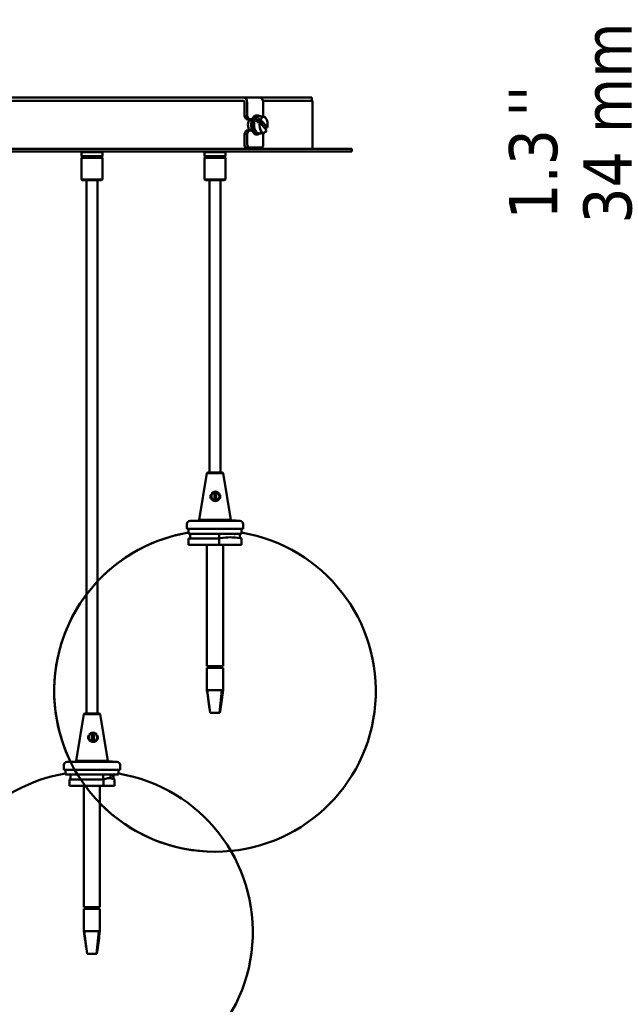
# Model space of a CAD drawing. Header units: millimetres. Extents: x 118 to 2000, y 588 to 2805.
# Tile 4 of 8: x 556 to 929, y 2061 to 2674. Entities that reach past the tile are written whole.
import ezdxf

# ---------------------------------------------------------------- set-up
doc = ezdxf.new("R2010")
doc.units = ezdxf.units.MM
doc.header["$LTSCALE"] = 10
for name, color, linetype, lineweight in [('Symbol (ISO)', 7, 'Continuous', 25), ('Widoczne (ISO)', 7, 'Continuous', 50), ('Wymiar (ISO)', 7, 'Continuous', 25)]:
    doc.layers.add(name, color=color, linetype=linetype, lineweight=lineweight)
doc.styles.add('Tekst notatki (ISO)', font='tahoma.ttf')

msp = doc.modelspace()

# ---------------------------------------------------------------- linework, layer by layer
at = {"layer": 'Widoczne (ISO)', "linetype": 'Continuous', "lineweight": 50}
for p, q in [((458.78, 2625.14), (693.3, 2625.14)), ((694.65, 2625.14), (693.3, 2625.14)), ((694.65, 2625.14), (695.06, 2625.14)), ((695.06, 2625.14), (705.06, 2625.14)), ((705.06, 2625.14), (737.82, 2625.14)), ((737.82, 2623.14), (737.82, 2625.14)), ((457.93, 2623.14), (694.19, 2623.14)), ((694.19, 2623.14), (694.65, 2623.14)), ((695.06, 2623.14), (694.65, 2623.14)), ((695.93, 2622.14), (695.93, 2613.64)), ((697.66, 2613.64), (697.66, 2622.14)), ((707.51, 2623.14), (738.32, 2623.14)), ((707.66, 2622.14), (707.66, 2613.3)), ((738.32, 2623.14), (738.32, 2593.14)), ((695.93, 2613.64), (696.93, 2611.64)), ((697.66, 2613.64), (695.93, 2613.64)), ((696.93, 2611.64), (698.66, 2611.64)), ((698.66, 2611.64), (697.66, 2613.64)), ((698.66, 2611.64), (700.63, 2611.64)), ((703.01, 2614.04), (704.39, 2614.04)), ((704.08, 2611.65), (708.66, 2606.36)), ((705.98, 2611.46), (710.23, 2606.56)), ((698.76, 2611.14), (700.47, 2611.14)), ((709.73, 2604.82), (705.48, 2609.72)), ((696.93, 2604.64), (695.93, 2602.64)), ((695.93, 2602.64), (697.66, 2602.64)), ((695.93, 2602.64), (695.93, 2596.14)), ((698.66, 2604.64), (696.93, 2604.64)), ((697.66, 2602.64), (698.66, 2604.64)), ((697.66, 2596.14), (697.66, 2602.64)), ((700.63, 2604.64), (698.66, 2604.64)), ((698.76, 2605.14), (700.47, 2605.14)), ((703.01, 2602.24), (704.39, 2602.24)), ((707.66, 2602.98), (707.66, 2596.14)), ((762.82, 2593.14), (132.82, 2593.14)), ((696.93, 2594.14), (698.66, 2594.14)), ((706.66, 2594.14), (698.66, 2594.14)), ((762.82, 2591.64), (762.82, 2593.14)), ((132.82, 2591.64), (762.82, 2591.64)), ((595.01, 2591.64), (594.51, 2591.14)), ((607.51, 2591.14), (594.51, 2591.14)), ((594.51, 2588.64), (594.51, 2591.14)), ((594.51, 2588.64), (607.51, 2588.64)), ((595.01, 2588.14), (594.51, 2588.64)), ((595.01, 2588.14), (594.51, 2587.64)), ((607.51, 2587.64), (594.51, 2587.64)), ((594.51, 2587.64), (594.51, 2574.14)), ((607.01, 2588.14), (595.01, 2588.14)), ((595.01, 2588.14), (607.01, 2588.14)), ((607.01, 2591.64), (607.51, 2591.14)), ((607.01, 2588.14), (607.51, 2588.64)), ((607.01, 2588.14), (607.51, 2587.64)), ((607.51, 2588.64), (607.51, 2591.14)), ((607.51, 2587.64), (607.51, 2574.14)), ((671.6, 2591.64), (671.1, 2591.14)), ((684.1, 2591.14), (671.1, 2591.14)), ((671.1, 2588.64), (671.1, 2591.14)), ((671.1, 2588.64), (684.1, 2588.64)), ((671.6, 2588.14), (671.1, 2588.64)), ((671.6, 2588.14), (671.1, 2587.64)), ((684.1, 2587.64), (671.1, 2587.64)), ((671.1, 2587.64), (671.1, 2574.14)), ((683.6, 2588.14), (671.6, 2588.14)), ((671.6, 2588.14), (683.6, 2588.14)), ((683.6, 2591.64), (684.1, 2591.14)), ((683.6, 2588.14), (684.1, 2588.64)), ((683.6, 2588.14), (684.1, 2587.64)), ((684.1, 2588.64), (684.1, 2591.14)), ((684.1, 2587.64), (684.1, 2574.14)), ((594.51, 2574.14), (607.51, 2574.14)), ((595.01, 2573.64), (594.51, 2574.14)), ((607.01, 2573.64), (595.01, 2573.64)), ((597.51, 2573.64), (597.51, 2241.64)), ((604.51, 2573.64), (604.51, 2241.64)), ((607.01, 2573.64), (607.51, 2574.14)), ((671.1, 2574.14), (684.1, 2574.14)), ((671.6, 2573.64), (671.1, 2574.14)), ((683.6, 2573.64), (671.6, 2573.64)), ((674.1, 2573.64), (674.1, 2391.64)), ((681.1, 2573.64), (681.1, 2391.64)), ((683.6, 2573.64), (684.1, 2574.14)), ((672.55, 2391.34), (667.7, 2362.24)), ((672.9, 2391.64), (672.55, 2391.34)), ((682.65, 2391.34), (672.55, 2391.34)), ((672.9, 2391.64), (682.3, 2391.64)), ((682.3, 2391.64), (682.65, 2391.34)), ((682.65, 2391.34), (687.5, 2362.24)), ((677.34, 2374.48), (677.34, 2379.31)), ((678.3, 2379.02), (678.29, 2374.42)), ((678.34, 2379.31), (678.34, 2374.47)), ((674.88, 2377.38), (674.88, 2377.36)), ((680.77, 2376.24), (680.77, 2376.23)), ((693.1, 2361.64), (662.1, 2361.64)), ((667.7, 2362.24), (687.5, 2362.24)), ((667.7, 2361.74), (667.7, 2362.24)), ((667.7, 2361.74), (669.49, 2361.74)), ((667.8, 2361.64), (667.7, 2361.74)), ((669.49, 2361.84), (674.94, 2361.84)), ((669.49, 2361.84), (669.49, 2361.64)), ((674.94, 2361.74), (687.13, 2361.74)), ((687.13, 2361.84), (690.85, 2361.84)), ((687.5, 2361.84), (687.5, 2362.24)), ((690.85, 2361.84), (690.85, 2361.64)), ((660.1, 2356.64), (660.1, 2359.64)), ((695.1, 2356.64), (660.1, 2356.64)), ((661.1, 2353.64), (661.1, 2356.64)), ((694.1, 2353.64), (694.1, 2356.64)), ((695.1, 2356.64), (695.1, 2359.64)), ((694.1, 2353.64), (661.1, 2353.64)), ((661.19, 2350.64), (661.19, 2346.64)), ((680.1, 2350.64), (661.19, 2350.64)), ((662.07, 2353.64), (680.13, 2353.64)), ((662.07, 2350.78), (662.07, 2353.64)), ((680.1, 2346.64), (680.1, 2350.64)), ((680.13, 2350.78), (680.13, 2353.64)), ((690.21, 2353.64), (690.21, 2353.03)), ((693.13, 2350.82), (693.13, 2353.64)), ((694.01, 2350.64), (694.01, 2346.64)), ((680.1, 2346.64), (661.19, 2346.64)), ((672.6, 2346.64), (672.6, 2271.14)), ((694.01, 2346.64), (680.1, 2346.64)), ((682.6, 2346.64), (682.6, 2271.14)), ((672.6, 2271.14), (682.6, 2271.14)), ((682.6, 2270.14), (672.6, 2270.14)), ((672.6, 2270.14), (672.6, 2256.14)), ((673.43, 2270.14), (673.43, 2271.14)), ((675.6, 2271.14), (675.6, 2270.14)), ((678.44, 2270.14), (678.44, 2271.14)), ((681.35, 2271.14), (681.35, 2270.14)), ((681.77, 2270.14), (681.77, 2271.14)), ((682.6, 2270.14), (682.6, 2256.14)), ((672.6, 2256.14), (672.78, 2256.14)), ((674.53, 2242.14), (672.78, 2256.14)), ((672.78, 2256.14), (681.85, 2256.14)), ((680.47, 2242.14), (681.85, 2256.14)), ((681.85, 2256.14), (682.6, 2256.14)), ((674.52, 2242.14), (674.12, 2245.35)), ((680.68, 2242.14), (680.99, 2244.61)), ((680.68, 2242.14), (680.96, 2244.42)), ((595.96, 2241.34), (591.11, 2212.24)), ((596.31, 2241.64), (595.96, 2241.34)), ((606.06, 2241.34), (595.96, 2241.34)), ((596.31, 2241.64), (605.71, 2241.64)), ((605.71, 2241.64), (606.06, 2241.34)), ((606.06, 2241.34), (610.91, 2212.24)), ((674.53, 2242.14), (674.52, 2242.14)), ((675.61, 2242.14), (674.53, 2242.14)), ((679.38, 2242.14), (675.61, 2242.14)), ((680.47, 2242.14), (679.38, 2242.14)), ((680.68, 2242.14), (680.47, 2242.14)), ((680.68, 2242.14), (680.68, 2242.14)), ((601.2, 2224.49), (601.21, 2229.32)), ((602.07, 2229.01), (602.06, 2224.41)), ((602.21, 2229.3), (602.19, 2224.47)), ((583.51, 2206.64), (583.51, 2209.64)), ((616.51, 2211.64), (585.51, 2211.64)), ((591.11, 2212.24), (610.91, 2212.24)), ((591.11, 2211.74), (591.11, 2212.24)), ((591.11, 2211.74), (610.91, 2211.74)), ((591.21, 2211.64), (591.11, 2211.74)), ((610.81, 2211.64), (610.91, 2211.74)), ((610.91, 2211.74), (610.91, 2212.24)), ((610.91, 2211.84), (613.87, 2211.84)), ((613.87, 2211.84), (613.87, 2211.64)), ((618.51, 2206.64), (618.51, 2209.64)), ((618.51, 2206.64), (583.51, 2206.64)), ((584.51, 2203.64), (584.51, 2206.64)), ((617.51, 2203.64), (584.51, 2203.64)), ((586.96, 2200.64), (586.96, 2196.64)), ((608.27, 2200.64), (586.96, 2200.64)), ((587.67, 2203.64), (608.01, 2203.64)), ((587.67, 2200.78), (587.67, 2203.64)), ((608.01, 2200.78), (608.01, 2203.64)), ((608.27, 2196.64), (608.27, 2200.64)), ((612.62, 2203.64), (612.62, 2201.32)), ((613.62, 2203.64), (613.62, 2203.03)), ((614.35, 2200.92), (614.35, 2203.64)), ((615.05, 2200.64), (615.05, 2196.64)), ((617.51, 2203.64), (617.51, 2206.64)), ((608.27, 2196.64), (586.96, 2196.64)), ((596.01, 2196.64), (596.01, 2121.14)), ((606.01, 2196.64), (606.01, 2121.14)), ((615.05, 2196.64), (608.27, 2196.64)), ((677.49, 2155.65), (677.71, 2155.65)), ((677.49, 2155.65), (677.71, 2155.65)), ((677.49, 2155.65), (677.71, 2155.65)), ((677.49, 2155.65), (677.71, 2155.65)), ((596.01, 2121.14), (606.01, 2121.14)), ((596.83, 2120.14), (596.83, 2121.14)), ((598.97, 2121.14), (598.97, 2120.14)), ((601.81, 2120.14), (601.81, 2121.14)), ((604.74, 2121.14), (604.74, 2120.14)), ((605.18, 2120.14), (605.18, 2121.14)), ((606.01, 2120.14), (596.01, 2120.14)), ((596.01, 2120.14), (596.01, 2106.14)), ((606.01, 2120.14), (606.01, 2106.14)), ((596.01, 2106.14), (596.18, 2106.14)), ((597.93, 2092.14), (596.18, 2106.14)), ((596.18, 2106.14), (605.24, 2106.14)), ((603.86, 2092.14), (605.24, 2106.14)), ((605.24, 2106.14), (606.01, 2106.14)), ((599.02, 2092.14), (597.93, 2092.14)), ((602.77, 2092.14), (599.02, 2092.14)), ((603.86, 2092.14), (602.77, 2092.14)), ((604.09, 2092.14), (603.86, 2092.14)), ((604.09, 2092.14), (604.39, 2094.58))]:
    msp.add_line(p, q, dxfattribs=at)
for centre, radius, start, end in [((706.12, 2608.14), 5.39, 64.60572, 115.39428), ((706.12, 2608.14), 5.39, 244.60572, 295.39428), ((662.1, 2359.64), 2, 90, 180), ((693.1, 2359.64), 2, 0, 90), ((677.49, 2255.65), 100, 99.43291, 270), ((677.49, 2255.65), 100, 99.43291, 136.87331), ((677.71, 2255.65), 100, 270, 80.56709), ((677.71, 2255.65), 100, 270, 80.56709), ((680.67, 2251.69), 100, 84.41697, 84.75171), ((690.41, 2353.03), 0.2, 180, 262.56924), ((677.49, 2255.65), 100, 143.1152, 206.11113), ((585.51, 2209.64), 2, 90, 180), ((616.51, 2209.64), 2, 0, 90), ((600.9, 2105.65), 100, 99.43291, 136.87331), ((601.12, 2105.65), 100, 270, 80.56709), ((604.07, 2101.69), 100, 85.24429, 85.54105), ((613.82, 2203.03), 0.2, 180, 262.56924), ((677.49, 2255.65), 100, 224.36959, 270), ((677.49, 2255.65), 100, 270, 270.06345), ((677.49, 2255.65), 100, 270, 270.06345), ((677.71, 2255.65), 100, 269.93655, 270), ((677.71, 2255.65), 100, 269.93655, 270)]:
    msp.add_arc(centre, radius, start, end, dxfattribs=at)
for centre, major_axis, ratio, start_param, end_param in [((695.06, 2622.14), (0, 3), 0.866025, 4.712389, 6.283185), ((705.06, 2622.14), (0, 3), 0.866025, 4.712389, 6.283185), ((695.06, 2622.14), (0, 1), 0.866025, 4.712389, 6.283185), ((700.05, 2608.14), (0, -3.95), 0.5, 3.623579, 5.801199), ((699.87, 2608.14), (0, 3.75), 0.5, 0.367208, 0.578249), ((703.01, 2608.14), (0, -5.9), 0.5, 3.141593, 6.283185), ((699.87, 2608.14), (0, 3.75), 0.5, 5.878278, 5.915977), ((704.39, 2608.14), (0, 5.9), 0.5, 5.85274, 9.855224), ((704.39, 2608.14), (0, 5), 0.5, 0.233044, 2.908549), ((706.12, 2608.14), (0, 5.39), 0.5, 0.860418, 1.233977), ((706.37, 2609.01), (5.08, -1.47), 0.433013, 1.771202, 2.158799), ((707.86, 2608.14), (0, 5), 0.5, 4.390148, 7.129025), ((705.87, 2607.27), (-5.08, 1.47), 0.433013, 4.912795, 5.300392), ((707.86, 2608.14), (0, -5), 0.5, 4.390148, 7.129025), ((706.12, 2608.14), (0, -5.39), 0.5, 1.183558, 1.233977), ((706.37, 2609.01), (-5.08, 1.47), 0.433013, 2.158799, 2.546396), ((699.87, 2608.14), (0, -3.75), 0.5, 5.704937, 5.915977), ((699.87, 2608.14), (0, -3.75), 0.5, 0.367208, 0.404907), ((696.93, 2596.14), (0, -2), 0.5, 4.712389, 6.283185), ((698.66, 2596.14), (0, -2), 0.5, 4.712389, 6.283185), ((706.66, 2596.14), (0, -2), 0.5, 0, 1.570796), ((677.84, 2376.89), (-2.45, 0.48), 0.985879, 5.101995, 7.840872), ((677.84, 2376.89), (2.45, -0.48), 0.985879, 5.101995, 7.840872), ((677.83, 2376.81), (-2.95, 0.57), 0.985879, 5.998196, 6.894816), ((677.83, 2376.81), (2.95, -0.57), 0.985879, 6.059853, 6.956473), ((601.66, 2226.81), (-2.62, 1.46), 0.982099, 0.038534, 0.935155), ((601.7, 2226.89), (-2.18, 1.22), 0.982099, 5.413684, 8.152561), ((601.7, 2226.89), (2.18, -1.22), 0.982099, 5.413684, 8.152561), ((601.66, 2226.81), (2.62, -1.46), 0.982099, 0.100192, 0.996812)]:
    msp.add_ellipse(centre, major_axis=major_axis, ratio=ratio, start_param=start_param, end_param=end_param, dxfattribs=at)
for points, knots in [([(680.32, 2378.35), (680.25, 2378.46), (680.19, 2378.56), (679.95, 2378.87), (679.77, 2379.06), (679.25, 2379.45), (678.88, 2379.63), (678.05, 2379.84), (677.59, 2379.84), (676.62, 2379.59), (676.15, 2379.31), (675.63, 2378.79), (675.46, 2378.58), (675.33, 2378.35)], [-1.3768933, -1.3768933, -1.3768933, -1.3768933, -1.3483265, -1.3483265, -1.2816566, -1.2816566, -1.1890401, -1.1890401, -1.0764237, -1.0764237, -0.9535572, -0.9535572, -0.8903475, -0.8903475, -0.8903475, -0.8903475]), ([(675.25, 2375.44), (675.32, 2375.33), (675.38, 2375.22), (675.7, 2374.8), (676, 2374.55), (676.64, 2374.2), (676.95, 2374.09), (677.46, 2373.99), (677.66, 2373.97), (677.86, 2373.97)], [-0.6446041, -0.6446041, -0.6446041, -0.6446041, -0.6130199, -0.6130199, -0.5124691, -0.5124691, -0.4351224, -0.4351224, -0.3867806, -0.3867806, -0.3867806, -0.3867806]), ([(677.84, 2374.39), (677.69, 2374.39), (677.53, 2374.4), (677.37, 2374.43), (677.35, 2374.43), (677.34, 2374.43)], [0.38678064, 0.38678064, 0.38678064, 0.38678064, 0.43512236, 0.43512236, 0.43896274, 0.43896274, 0.43896274, 0.43896274]), ([(677.86, 2373.97), (678.11, 2373.97), (678.37, 2374.01), (678.98, 2374.16), (679.32, 2374.31), (679.92, 2374.74), (680.18, 2375.02), (680.39, 2375.38), (680.4, 2375.41), (680.42, 2375.44)], [-1.8804602, -1.8804602, -1.8804602, -1.8804602, -1.8174362, -1.8174362, -1.7291563, -1.7291563, -1.6302741, -1.6302741, -1.6226367, -1.6226367, -1.6226367, -1.6226367]), ([(680.1, 2350.64), (680.44, 2350.71), (680.77, 2350.78), (683.13, 2351.22), (685.14, 2351.37), (688.97, 2351.37), (690.98, 2351.22), (693.35, 2350.78), (693.68, 2350.71), (694.01, 2350.64)], [28.725417, 28.725417, 28.725417, 28.725417, 28.907696, 28.907696, 30.033003, 30.033003, 31.15831, 31.15831, 31.340589, 31.340589, 31.340589, 31.340589]), ([(689.58, 2351.29), (689.57, 2351.29), (689.56, 2351.29), (689.52, 2351.29), (689.47, 2351.3), (689.32, 2351.31), (689.21, 2351.32), (689.06, 2351.33), (689.05, 2351.33), (689.04, 2351.33)], [-0.9204615, -0.9204615, -0.9204615, -0.9204615, -0.9089564, -0.9089564, -0.8706849, -0.8706849, -0.8171233, -0.8171233, -0.813822, -0.813822, -0.813822, -0.813822]), ([(674.24, 2244.42), (674.18, 2244.9), (674.11, 2245.4), (673.91, 2246.88), (673.77, 2247.87), (673.29, 2251.29), (672.95, 2253.71), (672.6, 2256.14)], [0, 0, 0, 0, 0.151107, 0.151107, 0.450692, 0.450692, 1.185819, 1.185819, 1.185819, 1.185819]), ([(674.21, 2244.61), (674.14, 2245.18), (674.06, 2245.77), (673.81, 2247.59), (673.64, 2248.83), (673.18, 2252.09), (672.89, 2254.11), (672.6, 2256.14)], [0, 0, 0, 0, 0.178269, 0.178269, 0.552545, 0.552545, 1.166463, 1.166463, 1.166463, 1.166463]), ([(682.6, 2256.14), (682.32, 2254.19), (682.05, 2252.23), (681.49, 2248.32), (681.2, 2246.32), (680.96, 2244.42)], [0, 0, 0, 0, 0.591946, 0.591946, 1.1851, 1.1851, 1.1851, 1.1851]), ([(682.6, 2256.14), (682.33, 2254.22), (682.05, 2252.3), (681.51, 2248.45), (681.22, 2246.49), (680.99, 2244.61)], [0, 0, 0, 0, 0.582407, 0.582407, 1.165909, 1.165909, 1.165909, 1.165909]), ([(599.11, 2225.44), (599.17, 2225.33), (599.25, 2225.22), (599.57, 2224.8), (599.87, 2224.55), (600.52, 2224.2), (600.84, 2224.09), (601.35, 2223.99), (601.55, 2223.97), (601.75, 2223.97)], [-0.6446041, -0.6446041, -0.6446041, -0.6446041, -0.6130199, -0.6130199, -0.5124691, -0.5124691, -0.4351224, -0.4351224, -0.3867806, -0.3867806, -0.3867806, -0.3867806]), ([(604.12, 2228.35), (604.06, 2228.46), (604, 2228.56), (603.76, 2228.87), (603.58, 2229.06), (603.06, 2229.45), (602.71, 2229.63), (601.88, 2229.84), (601.42, 2229.84), (600.45, 2229.59), (599.98, 2229.31), (599.45, 2228.79), (599.29, 2228.58), (599.15, 2228.35)], [-1.3768933, -1.3768933, -1.3768933, -1.3768933, -1.3483265, -1.3483265, -1.2816566, -1.2816566, -1.1890401, -1.1890401, -1.0764237, -1.0764237, -0.9535572, -0.9535572, -0.8903475, -0.8903475, -0.8903475, -0.8903475]), ([(601.21, 2229.2), (601.52, 2229.26), (601.83, 2229.25), (602.15, 2229.17), (602.15, 2229.17), (602.16, 2229.17)], [1.0904994, 1.0904994, 1.0904994, 1.0904994, 1.1890401, 1.1890401, 1.1905173, 1.1905173, 1.1905173, 1.1905173]), ([(601.75, 2223.97), (602, 2223.97), (602.26, 2224.01), (602.86, 2224.16), (603.19, 2224.31), (603.78, 2224.74), (604.02, 2225.02), (604.23, 2225.38), (604.24, 2225.41), (604.26, 2225.44)], [-1.8804602, -1.8804602, -1.8804602, -1.8804602, -1.8174362, -1.8174362, -1.7291563, -1.7291563, -1.6302741, -1.6302741, -1.6226367, -1.6226367, -1.6226367, -1.6226367]), ([(601.69, 2224.39), (601.54, 2224.39), (601.39, 2224.4), (601.22, 2224.43), (601.21, 2224.43), (601.19, 2224.43)], [0.38678064, 0.38678064, 0.38678064, 0.38678064, 0.43512236, 0.43512236, 0.43899747, 0.43899747, 0.43899747, 0.43899747]), ([(587.67, 2200.92), (587.59, 2200.9), (587.52, 2200.87), (587.29, 2200.78), (587.13, 2200.71), (586.96, 2200.64)], [31.0749075, 31.0749075, 31.0749075, 31.0749075, 31.1583103, 31.1583103, 31.3405892, 31.3405892, 31.3405892, 31.3405892]), ([(608.27, 2200.64), (608.43, 2200.71), (608.59, 2200.78), (609.75, 2201.22), (610.73, 2201.37), (612.59, 2201.37), (613.57, 2201.22), (614.73, 2200.78), (614.89, 2200.71), (615.05, 2200.64)], [28.725417, 28.725417, 28.725417, 28.725417, 28.907696, 28.907696, 30.033003, 30.033003, 31.15831, 31.15831, 31.340589, 31.340589, 31.340589, 31.340589]), ([(597.62, 2094.58), (597.55, 2095.14), (597.48, 2095.71), (597.23, 2097.48), (597.07, 2098.67), (596.6, 2101.96), (596.3, 2104.05), (596.01, 2106.14)], [0, 0, 0, 0, 0.17393, 0.17393, 0.53595, 0.53595, 1.169411, 1.169411, 1.169411, 1.169411]), ([(606.01, 2106.14), (605.73, 2104.21), (605.46, 2102.29), (604.91, 2098.43), (604.63, 2096.46), (604.39, 2094.58)], [0, 0, 0, 0, 0.583862, 0.583862, 1.168834, 1.168834, 1.168834, 1.168834])]:
    msp.add_open_spline(points, degree=3, knots=knots, dxfattribs=at)
for points, weights in [([(677.34, 2379.31), (677.34, 2379.41), (677.34, 2379.51)], [1, 1.00214752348, 1.00215117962]), ([(678.34, 2379.51), (678.34, 2379.4), (678.34, 2379.31)], [1.00215116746, 1.00215747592, 1]), ([(677.33, 2374.2), (677.34, 2374.35), (677.34, 2374.48)], [1.0021511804, 1.0021477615, 1]), ([(678.34, 2374.47), (678.34, 2374.34), (678.33, 2374.2)], [1, 1.0021389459, 1.00215111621]), ([(601.21, 2229.32), (601.2, 2229.41), (601.19, 2229.52)], [1, 1.00213815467, 1.00215110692]), ([(602.18, 2229.5), (602.2, 2229.4), (602.21, 2229.3)], [1.00215105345, 1.00216806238, 1]), ([(601.18, 2224.21), (601.19, 2224.35), (601.2, 2224.49)], [1.00215116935, 1.00215714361, 1]), ([(602.19, 2224.47), (602.18, 2224.34), (602.17, 2224.19)], [1, 1.00213065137, 1.00215098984])]:
    msp.add_rational_spline(points, weights, degree=2, dxfattribs=at)
for points in [[(677.34, 2379.19), (677.67, 2379.26), (678, 2379.25), (678.33, 2379.18)], [(678.32, 2374.43), (678.16, 2374.4), (678, 2374.39), (677.84, 2374.39)], [(662.07, 2350.82), (661.78, 2350.77), (661.49, 2350.71), (661.19, 2350.64)], [(602.15, 2224.43), (602, 2224.4), (601.84, 2224.39), (601.69, 2224.39)]]:
    msp.add_open_spline(points, degree=3, dxfattribs=at)

# ---------------------------------------------------------------- texts
at = {"layer": 'Symbol (ISO)', "insert": (860.45, 2613.22), "char_height": 30, "attachment_point": 1, "rotation": 90, "style": 'Tekst notatki (ISO)'}
msp.add_mtext("\\fTahoma|b0|i0;''", dxfattribs=at)
at = {"layer": 'Wymiar (ISO)', "char_height": 30, "attachment_point": 7, "rotation": 90, "style": 'Tekst notatki (ISO)'}
for s, insert in [('34 mm', (937.44, 2546.71)), ('1.3', (891.17, 2549.28))]:
    msp.add_mtext(s, dxfattribs=dict(at, insert=insert))

doc.saveas('drawing.dxf')
